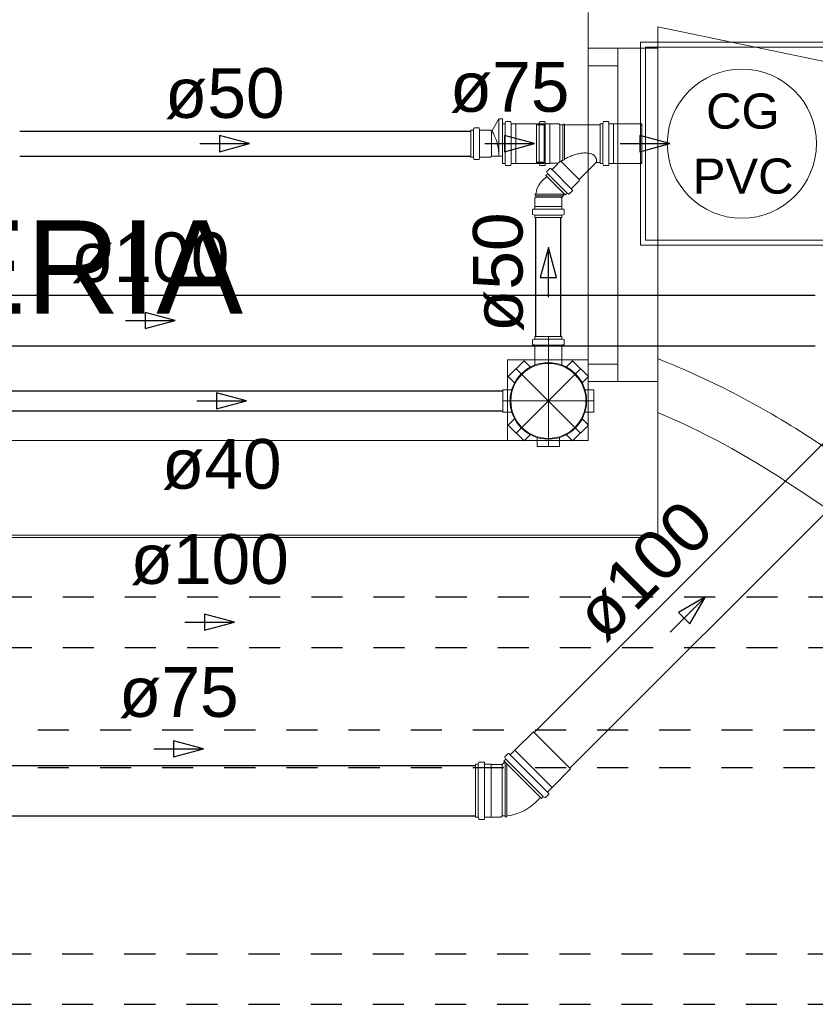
# Model space of a CAD drawing. Header units: millimetres. Extents: x 567 to 934, y -1 to 364.
# Tile 66 of 256: x 633.83 to 637.03, y 40.74 to 44.7. Entities that reach past the tile are written whole.
import ezdxf

# ---------------------------------------------------------------- set-up
doc = ezdxf.new("R2010")
doc.units = ezdxf.units.MM
doc.header["$MEASUREMENT"] = 0
for name, pattern in [('DASHDOT', [2.54, 1.27, -0.635, 0, -0.635]), ('JIS_02_1.2', [0.25, 0.125, -0.125]), ('NULL', [0])]:
    doc.linetypes.add(name, pattern=pattern)
for name, color, linetype, lineweight in [('AP-Condutos', 14, 'JIS_02_1.2', 25), ('AP-Sentido conduto', 14, 'Continuous', 30), ('AP-Textos conduto', 7, 'Continuous', 9), ('Simbolos', 14, 'Continuous', 20), ('Simbolos_int', 14, 'Continuous', 15), ('TQ-Condutos', 14, 'Continuous', 25), ('TQ-Sentido conduto', 14, 'Continuous', 30), ('TQ-Textos conduto', 7, 'Continuous', 9)]:
    doc.layers.add(name, color=color, linetype=linetype, lineweight=lineweight)
doc.layers.add('ARQ FINA', color=8, linetype='Continuous')
doc.styles.add('Arial', font='arial.ttf')

msp = doc.modelspace()

# ---------------------------------------------------------------- linework, layer by layer
at = {"layer": 'AP-Condutos'}
for p, q in [((630.7541, 42.3804), (638.7764, 42.3804)), ((630.7541, 42.1772), (638.7764, 42.1772)), ((630.404, 41.8452), (638.7159, 41.8452)), ((630.404, 41.6942), (638.7159, 41.6942)), ((611.7518, 40.9449), (639.0848, 40.9449)), ((611.7518, 40.7417), (639.0848, 40.7417))]:
    msp.add_line(p, q, dxfattribs=at)
at = {"layer": 'AP-Sentido conduto'}
for p, q in [((634.6951, 42.2788), (634.5743, 42.3111)), ((634.5743, 42.3111), (634.5743, 42.2464)), ((634.5743, 42.2464), (634.6951, 42.2788)), ((634.5709, 41.7697), (634.4501, 41.8021)), ((634.4501, 41.8021), (634.4501, 41.7373)), ((634.4501, 41.7373), (634.5709, 41.7697))]:
    msp.add_line(p, q, dxfattribs=at)
for points in [[(634.4951, 42.2788), (634.6951, 42.2788)], [(634.3709, 41.7697), (634.5709, 41.7697)]]:
    msp.add_lwpolyline(points, dxfattribs=at)
at = {"layer": 'ARQ FINA', "lineweight": 5}
for p, q in [((636.1176, 44.7314), (636.1176, 44.5872)), ((636.3976, 44.5872), (636.3976, 44.6733)), ((636.3976, 44.6733), (650.2009, 41.8082)), ((636.1176, 44.5172), (636.1176, 44.5872)), ((636.1176, 44.5872), (636.2376, 44.5872)), ((636.3976, 44.5872), (636.2376, 44.5872)), ((636.2376, 44.5872), (636.2376, 43.2472)), ((636.3976, 43.2472), (636.3976, 44.5872)), ((636.2376, 44.5172), (636.1176, 44.5172)), ((636.1176, 43.3172), (636.1176, 44.5172)), ((635.7931, 43.009), (635.7931, 43.3335)), ((635.7931, 43.3335), (636.1176, 43.3335)), ((636.1176, 43.3335), (635.7931, 43.3335)), ((635.7931, 43.3335), (635.7931, 43.009)), ((635.7931, 43.009), (635.7931, 43.3335)), ((635.7931, 43.3335), (636.1176, 43.3335)), ((636.1176, 43.2472), (636.1176, 43.3172)), ((636.1176, 43.3172), (636.2376, 43.3172)), ((636.1176, 43.2472), (636.1176, 43.009)), ((636.2376, 43.2472), (636.1176, 43.2472)), ((636.2376, 43.2472), (636.3976, 43.2472)), ((636.3976, 42.629), (636.3976, 43.2472)), ((636.1176, 43.009), (631.1676, 43.009)), ((631.1676, 42.629), (636.3976, 42.629)), ((631.1876, 42.619), (636.3976, 42.619)), ((636.3976, 42.629), (636.3976, 42.619))]:
    msp.add_line(p, q, dxfattribs=at)
for centre, radius, start, end in [((635.1491, 40.1874), 3.3899, 56.3435, 68.3891), ((635.9576, 43.169), 0.154, 90, 270), ((635.9576, 43.169), 0.154, 270, 90), ((635.1491, 40.1874), 3.1899, 56.3435, 66.9588), ((649.9987, 62.4901), 23.4042, 236.34348, 245.65652), ((649.9987, 62.4901), 23.6042, 236.34348, 245.65652)]:
    msp.add_arc(centre, radius, start, end, dxfattribs=at)
at = {"layer": 'Simbolos'}
for p, q in [((635.7313, 44.2563), (635.7589, 44.3041)), ((635.7589, 44.3041), (635.7729, 44.3041)), ((635.7589, 44.3041), (635.7589, 44.1531)), ((635.7729, 44.3041), (635.7729, 44.1531)), ((635.7729, 44.1242), (635.7729, 44.2834)), ((635.7729, 44.2834), (635.782, 44.2834)), ((635.7839, 44.2848), (635.7855, 44.2909)), ((635.7875, 44.2924), (635.805, 44.2924)), ((635.8074, 44.2856), (635.807, 44.2905)), ((635.8094, 44.2838), (635.8265, 44.2838)), ((635.8265, 44.2838), (635.827, 44.2833)), ((635.827, 44.2833), (635.9399, 44.2833)), ((635.9102, 44.2834), (635.9102, 44.1242)), ((635.9102, 44.2834), (635.9193, 44.2834)), ((635.9208, 44.2834), (635.9208, 44.1242)), ((635.9212, 44.2848), (635.9228, 44.2909)), ((635.9248, 44.2924), (635.9423, 44.2924)), ((635.9399, 44.2833), (635.9409, 44.2823)), ((635.9409, 44.1253), (635.9409, 44.2823)), ((635.9447, 44.2852), (635.9443, 44.2905)), ((635.9449, 44.2834), (635.9449, 44.1242)), ((635.9467, 44.2834), (635.9637, 44.2834)), ((635.9637, 44.2834), (635.9642, 44.2829)), ((635.9642, 44.1247), (635.9642, 44.2829)), ((635.9642, 44.2829), (635.9997, 44.2829)), ((635.9997, 44.2829), (636.0033, 44.2793)), ((636.0165, 44.2793), (636.0167, 44.2823)), ((636.0167, 44.2823), (636.0226, 44.2823)), ((636.0229, 44.2793), (636.0226, 44.2823)), ((636.1662, 44.1242), (636.1662, 44.2834)), ((636.1662, 44.2834), (636.1753, 44.2834)), ((636.1772, 44.2848), (636.1788, 44.2909)), ((636.1808, 44.2924), (636.1983, 44.2924)), ((636.2007, 44.2856), (636.2003, 44.2905)), ((636.2027, 44.2838), (636.2198, 44.2838)), ((636.2198, 44.2838), (636.2203, 44.2833)), ((636.2203, 44.2833), (636.3332, 44.2833)), ((636.3332, 44.2833), (636.3342, 44.2823)), ((636.3342, 44.1253), (636.3342, 44.2823)), ((635.6459, 44.2585), (635.6459, 44.1491)), ((635.6459, 44.2585), (635.6546, 44.2585)), ((635.6561, 44.2585), (635.6561, 44.1491)), ((635.6581, 44.2659), (635.6565, 44.2599)), ((635.66, 44.2674), (635.6776, 44.2674)), ((635.6796, 44.2655), (635.68, 44.2603)), ((635.6802, 44.2585), (635.6802, 44.1491)), ((635.682, 44.2585), (635.7255, 44.2585)), ((635.7255, 44.2585), (635.7281, 44.2559)), ((635.7295, 44.2545), (635.7295, 44.1531)), ((636.0033, 44.1302), (636.0033, 44.2793)), ((636.0033, 44.2793), (636.0165, 44.2793)), ((636.0165, 44.2793), (636.0165, 44.1354)), ((636.0229, 44.2793), (636.0229, 44.1385)), ((636.0229, 44.2793), (636.1662, 44.2793)), ((636.1662, 44.1283), (636.1662, 44.2793)), ((635.6459, 44.1491), (635.6546, 44.1491)), ((635.6581, 44.1416), (635.6565, 44.1476)), ((635.66, 44.1402), (635.6776, 44.1402)), ((635.6796, 44.142), (635.68, 44.1472)), ((635.682, 44.1491), (635.7255, 44.1491)), ((635.7255, 44.1491), (635.7295, 44.1531)), ((635.7295, 44.1531), (635.7729, 44.1531)), ((635.7729, 44.1242), (635.782, 44.1242)), ((635.7839, 44.1227), (635.7855, 44.1166)), ((635.8074, 44.1219), (635.807, 44.117)), ((635.8094, 44.1238), (635.8265, 44.1238)), ((635.8265, 44.1238), (635.827, 44.1243)), ((635.827, 44.1243), (635.9399, 44.1243)), ((635.9102, 44.1242), (635.9193, 44.1242)), ((635.9212, 44.1227), (635.9228, 44.1166)), ((635.9399, 44.1243), (635.9409, 44.1253)), ((635.9447, 44.1223), (635.9443, 44.117)), ((635.9467, 44.1242), (635.9637, 44.1242)), ((635.9637, 44.1242), (635.9642, 44.1247)), ((635.9642, 44.1247), (635.9929, 44.1247)), ((635.9736, 44.1005), (635.9943, 44.1212)), ((636.0076, 44.1329), (636.0813, 44.0592)), ((636.0165, 44.1354), (636.0229, 44.1385)), ((636.0813, 44.0592), (636.1504, 44.1283)), ((636.1504, 44.1283), (636.1662, 44.1283)), ((636.1662, 44.1242), (636.1753, 44.1242)), ((636.1772, 44.1227), (636.1788, 44.1166)), ((636.2007, 44.1219), (636.2003, 44.117)), ((636.2027, 44.1238), (636.2198, 44.1238)), ((636.2198, 44.1238), (636.2203, 44.1243)), ((636.2203, 44.1243), (636.3332, 44.1243)), ((636.3332, 44.1243), (636.3342, 44.1253)), ((635.7875, 44.1152), (635.805, 44.1152)), ((635.9248, 44.1152), (635.9423, 44.1152)), ((635.9515, 44.0889), (635.9545, 44.0836)), ((635.9518, 44.0913), (635.9642, 44.1037)), ((635.9553, 44.0822), (636.0327, 44.0049)), ((635.9669, 44.1038), (635.9709, 44.1004)), ((635.9723, 44.0992), (636.0497, 44.0219)), ((636.1808, 44.1152), (636.1983, 44.1152)), ((635.9333, 44.0546), (635.9509, 44.0722)), ((635.9481, 44.075), (635.9542, 44.0811)), ((635.9481, 44.075), (636.0254, 43.9976)), ((636.051, 44.0232), (636.0813, 44.0536)), ((636.0813, 44.0536), (636.0813, 44.0592)), ((636.0254, 43.9976), (636.0316, 44.0038)), ((636.0393, 44.001), (636.034, 44.0041)), ((636.0417, 44.0014), (636.0541, 44.0138)), ((636.0542, 44.0165), (636.0509, 44.0205)), ((635.9033, 43.9855), (635.9069, 43.9891)), ((635.9033, 43.9519), (635.9033, 43.9855)), ((635.9069, 44.0007), (635.9039, 44.0004)), ((635.9039, 43.9946), (635.9039, 44.0004)), ((635.9069, 43.9943), (635.9039, 43.9946)), ((635.9069, 43.9891), (635.9069, 43.9943)), ((636.0112, 43.9891), (636.0226, 44.0005)), ((636.0119, 43.9855), (636.0112, 43.9862)), ((636.0119, 43.9519), (636.0119, 43.9855)), ((635.894, 43.9202), (635.894, 43.9377)), ((635.8958, 43.9397), (635.9011, 43.9401)), ((635.9029, 43.9515), (635.9033, 43.9519)), ((635.9029, 43.9421), (635.9029, 43.9515)), ((636.0123, 43.9515), (636.0119, 43.9519)), ((636.0123, 43.9421), (636.0123, 43.9515)), ((636.0194, 43.9397), (636.0141, 43.9401)), ((636.0212, 43.9202), (636.0212, 43.9377)), ((635.8955, 43.9182), (635.9014, 43.9166)), ((635.9029, 43.906), (635.9029, 43.9147)), ((635.9029, 43.906), (636.0123, 43.906)), ((636.0123, 43.906), (636.0123, 43.9147)), ((636.0197, 43.9182), (636.0138, 43.9166)), ((635.894, 43.4139), (635.894, 43.3963)), ((635.8955, 43.4158), (635.9014, 43.4174)), ((635.9029, 43.428), (636.0123, 43.428)), ((635.9029, 43.428), (635.9029, 43.4193)), ((636.0123, 43.428), (636.0123, 43.4193)), ((636.0197, 43.4158), (636.0138, 43.4174)), ((636.0212, 43.4139), (636.0212, 43.3963)), ((635.8958, 43.3943), (635.9011, 43.3939)), ((635.9029, 43.3919), (635.9029, 43.3098)), ((636.0123, 43.3919), (636.0123, 43.3098)), ((636.0194, 43.3943), (636.0141, 43.3939)), ((635.7964, 43.2666), (635.86, 43.3302)), ((635.86, 43.3302), (635.8875, 43.3028)), ((636.0552, 43.3302), (636.0277, 43.3028)), ((636.0552, 43.3302), (636.1188, 43.2666)), ((635.7964, 43.2666), (635.8239, 43.2391)), ((636.1188, 43.2666), (636.0913, 43.2391)), ((635.7746, 43.214), (635.8135, 43.214)), ((635.7746, 43.124), (635.7746, 43.214)), ((636.1406, 43.214), (636.1017, 43.214)), ((636.1406, 43.214), (636.1406, 43.124)), ((635.7746, 43.124), (635.8135, 43.124)), ((635.7964, 43.0714), (635.8239, 43.0989)), ((636.1188, 43.0714), (636.0913, 43.0989)), ((636.1406, 43.124), (636.1017, 43.124)), ((635.86, 43.0078), (635.7964, 43.0714)), ((636.1188, 43.0714), (636.0552, 43.0078)), ((635.86, 43.0078), (635.8875, 43.0353)), ((635.9126, 42.986), (635.9126, 43.0249)), ((636.0026, 42.986), (636.0026, 43.0249)), ((636.0552, 43.0078), (636.0277, 43.0353)), ((636.0026, 42.986), (635.9126, 42.986)), ((635.8233, 41.7643), (635.8973, 41.8383)), ((635.7827, 41.7369), (635.7961, 41.7503)), ((635.7988, 41.7504), (635.8028, 41.7471)), ((635.8055, 41.7472), (635.8226, 41.7643)), ((635.8226, 41.7643), (635.8233, 41.7643)), ((635.6651, 41.4944), (635.6651, 41.7074)), ((635.6651, 41.7074), (635.674, 41.7074)), ((635.6775, 41.7147), (635.676, 41.7089)), ((635.6795, 41.7162), (635.6984, 41.7162)), ((635.7004, 41.7144), (635.7008, 41.7092)), ((635.7028, 41.7074), (635.727, 41.7074)), ((635.727, 41.7074), (635.7275, 41.7069)), ((635.7275, 41.7069), (635.767, 41.7069)), ((635.767, 41.7069), (635.7674, 41.7065)), ((635.7716, 41.7065), (635.7823, 41.7171)), ((635.7788, 41.7206), (635.7851, 41.7269)), ((635.9295, 41.57), (635.7788, 41.7206)), ((635.7824, 41.7345), (635.7854, 41.7293)), ((635.9732, 41.6144), (636.0472, 41.6884)), ((635.7838, 41.4993), (635.7838, 41.6009)), ((635.9458, 41.5739), (635.9592, 41.5872)), ((635.9593, 41.5899), (635.956, 41.5939)), ((635.9561, 41.5966), (635.9732, 41.6137)), ((635.9732, 41.6137), (635.9732, 41.6144)), ((635.9073, 41.5548), (635.926, 41.5734)), ((635.9295, 41.57), (635.9357, 41.5762)), ((635.9434, 41.5735), (635.9382, 41.5766)), ((635.6651, 41.4944), (635.674, 41.4944)), ((635.6775, 41.4871), (635.676, 41.4929)), ((635.6795, 41.4856), (635.6984, 41.4856)), ((635.7004, 41.4874), (635.7008, 41.4926)), ((635.7028, 41.4944), (635.727, 41.4944)), ((635.727, 41.4944), (635.7275, 41.4949)), ((635.7275, 41.4949), (635.767, 41.4949)), ((635.767, 41.4949), (635.7714, 41.4993)), ((635.7714, 41.4993), (635.7838, 41.4993)), ((635.7838, 41.4993), (635.784, 41.4963)), ((635.784, 41.4963), (635.7899, 41.4963)), ((635.7902, 41.4993), (635.7899, 41.4963))]:
    msp.add_line(p, q, dxfattribs=at)
for points in [[(636.3281, 43.7958), (637.1441, 43.7958), (637.1441, 44.6118), (636.3281, 44.6118), (636.3281, 43.7958), (636.3281, 43.7958)], [(635.782, 44.2834), (635.7823, 44.2834), (635.7826, 44.2834), (635.7828, 44.2835), (635.7831, 44.2837), (635.7833, 44.2839), (635.7835, 44.2841), (635.7837, 44.2843), (635.7838, 44.2846), (635.7839, 44.2848)], [(635.7875, 44.2924), (635.7872, 44.2923), (635.7869, 44.2923), (635.7866, 44.2922), (635.7864, 44.292), (635.7861, 44.2919), (635.7859, 44.2916), (635.7858, 44.2914), (635.7856, 44.2912), (635.7855, 44.2909)], [(635.8069, 44.2905), (635.8069, 44.2909), (635.8068, 44.2912), (635.8066, 44.2915), (635.8064, 44.2917), (635.8062, 44.2919), (635.8059, 44.2921), (635.8056, 44.2923), (635.8053, 44.2923), (635.805, 44.2924)], [(635.8074, 44.2856), (635.8074, 44.2853), (635.8075, 44.285), (635.8077, 44.2847), (635.8079, 44.2844), (635.8082, 44.2842), (635.8084, 44.284), (635.8087, 44.2839), (635.809, 44.2838), (635.8094, 44.2838)], [(635.9193, 44.2834), (635.9196, 44.2834), (635.9199, 44.2834), (635.9201, 44.2835), (635.9204, 44.2837), (635.9206, 44.2839), (635.9208, 44.2841), (635.921, 44.2843), (635.9211, 44.2846), (635.9212, 44.2848)], [(635.9248, 44.2924), (635.9245, 44.2923), (635.9242, 44.2923), (635.9239, 44.2922), (635.9237, 44.292), (635.9234, 44.2919), (635.9232, 44.2916), (635.9231, 44.2914), (635.9229, 44.2912), (635.9228, 44.2909)], [(635.9442, 44.2905), (635.9442, 44.2909), (635.9441, 44.2912), (635.9439, 44.2915), (635.9437, 44.2917), (635.9435, 44.2919), (635.9432, 44.2921), (635.9429, 44.2923), (635.9426, 44.2923), (635.9423, 44.2924)], [(635.9447, 44.2852), (635.9448, 44.2849), (635.9449, 44.2846), (635.945, 44.2843), (635.9452, 44.284), (635.9455, 44.2838), (635.9458, 44.2836), (635.9461, 44.2835), (635.9464, 44.2834), (635.9467, 44.2834)], [(636.1753, 44.2834), (636.1756, 44.2834), (636.1759, 44.2834), (636.1761, 44.2835), (636.1764, 44.2837), (636.1766, 44.2839), (636.1768, 44.2841), (636.177, 44.2843), (636.1771, 44.2846), (636.1772, 44.2848)], [(636.1808, 44.2924), (636.1805, 44.2923), (636.1802, 44.2923), (636.1799, 44.2922), (636.1797, 44.292), (636.1794, 44.2919), (636.1792, 44.2916), (636.1791, 44.2914), (636.1789, 44.2912), (636.1788, 44.2909)], [(636.2002, 44.2905), (636.2002, 44.2909), (636.2001, 44.2912), (636.1999, 44.2915), (636.1997, 44.2917), (636.1995, 44.2919), (636.1992, 44.2921), (636.1989, 44.2923), (636.1986, 44.2923), (636.1983, 44.2924)], [(636.2007, 44.2856), (636.2007, 44.2853), (636.2008, 44.285), (636.201, 44.2847), (636.2012, 44.2844), (636.2015, 44.2842), (636.2017, 44.284), (636.202, 44.2839), (636.2023, 44.2838), (636.2027, 44.2838)], [(635.6546, 44.2585), (635.6549, 44.2585), (635.6552, 44.2585), (635.6554, 44.2586), (635.6557, 44.2588), (635.6559, 44.259), (635.6561, 44.2592), (635.6563, 44.2594), (635.6564, 44.2597), (635.6565, 44.2599)], [(635.66, 44.2674), (635.6597, 44.2673), (635.6595, 44.2673), (635.6592, 44.2672), (635.6589, 44.267), (635.6587, 44.2669), (635.6585, 44.2666), (635.6583, 44.2664), (635.6582, 44.2662), (635.6581, 44.2659)], [(635.6795, 44.2655), (635.6795, 44.2659), (635.6794, 44.2662), (635.6792, 44.2665), (635.679, 44.2667), (635.6788, 44.2669), (635.6785, 44.2671), (635.6782, 44.2673), (635.6779, 44.2673), (635.6776, 44.2674)], [(635.68, 44.2603), (635.6801, 44.26), (635.6802, 44.2597), (635.6803, 44.2594), (635.6805, 44.2591), (635.6808, 44.2589), (635.6811, 44.2587), (635.6814, 44.2586), (635.6817, 44.2585), (635.682, 44.2585)], [(635.7281, 44.2558), (635.7283, 44.2557), (635.7285, 44.2556), (635.7286, 44.2555), (635.7288, 44.2554), (635.729, 44.2553), (635.7292, 44.2553), (635.7294, 44.2553), (635.7296, 44.2553), (635.7298, 44.2553), (635.73, 44.2553), (635.7302, 44.2554), (635.7304, 44.2554), (635.7306, 44.2555), (635.7308, 44.2557), (635.7309, 44.2558), (635.7311, 44.2559), (635.7312, 44.2561), (635.7313, 44.2563)], [(635.7589, 44.1531), (635.7585, 44.165), (635.7574, 44.1769), (635.7556, 44.1887), (635.7531, 44.2004), (635.75, 44.212), (635.7461, 44.2233), (635.7416, 44.2344), (635.7364, 44.2451), (635.7306, 44.2556)], [(636.0961, 44.1659), (636.0918, 44.1654), (636.0875, 44.1648), (636.0832, 44.1641), (636.0789, 44.1632), (636.0747, 44.1623), (636.0705, 44.1612), (636.0663, 44.16), (636.0622, 44.1587), (636.0581, 44.1573)], [(636.1317, 44.1621), (636.1279, 44.1632), (636.124, 44.1642), (636.12, 44.165), (636.1161, 44.1656), (636.1121, 44.166), (636.1081, 44.1662), (636.1041, 44.1663), (636.1001, 44.1662), (636.0961, 44.1659)], [(636.1477, 44.1494), (636.1464, 44.1513), (636.145, 44.1531), (636.1434, 44.1549), (636.1418, 44.1564), (636.1399, 44.1579), (636.138, 44.1592), (636.136, 44.1603), (636.1339, 44.1613), (636.1317, 44.1621)], [(635.6565, 44.1476), (635.6564, 44.1479), (635.6563, 44.1481), (635.6561, 44.1483), (635.6559, 44.1486), (635.6557, 44.1487), (635.6554, 44.1489), (635.6552, 44.149), (635.6549, 44.149), (635.6546, 44.1491)], [(635.6581, 44.1416), (635.6582, 44.1414), (635.6583, 44.1411), (635.6585, 44.1409), (635.6587, 44.1407), (635.6589, 44.1405), (635.6592, 44.1403), (635.6595, 44.1402), (635.6597, 44.1402), (635.66, 44.1402)], [(635.6776, 44.1402), (635.6779, 44.1402), (635.6782, 44.1403), (635.6785, 44.1404), (635.6788, 44.1406), (635.679, 44.1408), (635.6792, 44.1411), (635.6794, 44.1414), (635.6795, 44.1417), (635.6795, 44.142)], [(635.682, 44.1491), (635.6817, 44.149), (635.6814, 44.149), (635.6811, 44.1488), (635.6808, 44.1486), (635.6805, 44.1484), (635.6803, 44.1482), (635.6802, 44.1479), (635.6801, 44.1476), (635.68, 44.1472)], [(635.7839, 44.1227), (635.7838, 44.123), (635.7837, 44.1232), (635.7835, 44.1234), (635.7833, 44.1237), (635.7831, 44.1238), (635.7828, 44.124), (635.7826, 44.1241), (635.7823, 44.1241), (635.782, 44.1242)], [(635.8094, 44.1238), (635.809, 44.1237), (635.8087, 44.1237), (635.8084, 44.1235), (635.8082, 44.1233), (635.8079, 44.1231), (635.8077, 44.1229), (635.8075, 44.1226), (635.8074, 44.1223), (635.8074, 44.1219)], [(635.9212, 44.1227), (635.9211, 44.123), (635.921, 44.1232), (635.9208, 44.1234), (635.9206, 44.1237), (635.9204, 44.1238), (635.9201, 44.124), (635.9199, 44.1241), (635.9196, 44.1241), (635.9193, 44.1242)], [(635.9467, 44.1242), (635.9464, 44.1241), (635.9461, 44.1241), (635.9458, 44.1239), (635.9455, 44.1237), (635.9452, 44.1235), (635.945, 44.1233), (635.9449, 44.123), (635.9448, 44.1227), (635.9447, 44.1223)], [(635.9943, 44.1212), (635.9945, 44.1214), (635.9946, 44.1217), (635.9947, 44.1219), (635.9948, 44.1221), (635.9949, 44.1224), (635.9949, 44.1227), (635.9949, 44.1229), (635.9948, 44.1232), (635.9947, 44.1234), (635.9946, 44.1237), (635.9945, 44.1239), (635.9943, 44.1241), (635.9941, 44.1242), (635.9939, 44.1244), (635.9937, 44.1245), (635.9934, 44.1246), (635.9932, 44.1246), (635.9929, 44.1247)], [(636.0127, 44.136), (636.0106, 44.1348), (636.0085, 44.1335), (636.0065, 44.1322), (636.0044, 44.1309), (636.0024, 44.1296), (636.0003, 44.1282), (635.9983, 44.1269), (635.9963, 44.1255), (635.9943, 44.1241)], [(636.0165, 44.1382), (636.0161, 44.138), (636.0156, 44.1377), (636.0152, 44.1375), (636.0148, 44.1373), (636.0144, 44.137), (636.014, 44.1368), (636.0135, 44.1365), (636.0131, 44.1363), (636.0127, 44.136)], [(636.0581, 44.1573), (636.054, 44.1558), (636.05, 44.1543), (636.0461, 44.1527), (636.0421, 44.151), (636.0382, 44.1493), (636.0343, 44.1475), (636.0305, 44.1456), (636.0267, 44.1437), (636.0229, 44.1417)], [(636.1512, 44.1292), (636.1515, 44.1315), (636.1517, 44.1338), (636.1516, 44.1361), (636.1514, 44.1385), (636.151, 44.1407), (636.1505, 44.143), (636.1497, 44.1452), (636.1488, 44.1473), (636.1477, 44.1494)], [(636.151, 44.1283), (636.151, 44.1284), (636.151, 44.1285), (636.151, 44.1286), (636.151, 44.1287), (636.1511, 44.1288), (636.1511, 44.1289), (636.1511, 44.129), (636.1511, 44.1291), (636.1511, 44.1292)], [(636.1772, 44.1227), (636.1771, 44.123), (636.177, 44.1232), (636.1768, 44.1234), (636.1766, 44.1237), (636.1764, 44.1238), (636.1761, 44.124), (636.1759, 44.1241), (636.1756, 44.1241), (636.1753, 44.1242)], [(636.2027, 44.1238), (636.2023, 44.1237), (636.202, 44.1237), (636.2017, 44.1235), (636.2015, 44.1233), (636.2012, 44.1231), (636.201, 44.1229), (636.2008, 44.1226), (636.2007, 44.1223), (636.2007, 44.1219)], [(635.7855, 44.1166), (635.7856, 44.1164), (635.7858, 44.1161), (635.7859, 44.1159), (635.7861, 44.1157), (635.7864, 44.1155), (635.7866, 44.1153), (635.7869, 44.1152), (635.7872, 44.1152), (635.7875, 44.1152)], [(635.805, 44.1152), (635.8053, 44.1152), (635.8056, 44.1153), (635.8059, 44.1154), (635.8062, 44.1156), (635.8064, 44.1158), (635.8066, 44.1161), (635.8068, 44.1164), (635.8069, 44.1167), (635.8069, 44.117)], [(635.9228, 44.1166), (635.9229, 44.1164), (635.9231, 44.1161), (635.9232, 44.1159), (635.9234, 44.1157), (635.9237, 44.1155), (635.9239, 44.1153), (635.9242, 44.1152), (635.9245, 44.1152), (635.9248, 44.1152)], [(635.9423, 44.1152), (635.9426, 44.1152), (635.9429, 44.1153), (635.9432, 44.1154), (635.9435, 44.1156), (635.9437, 44.1158), (635.9439, 44.1161), (635.9441, 44.1164), (635.9442, 44.1167), (635.9442, 44.117)], [(635.9518, 44.0913), (635.9516, 44.0911), (635.9514, 44.0908), (635.9513, 44.0906), (635.9512, 44.0903), (635.9512, 44.09), (635.9512, 44.0897), (635.9513, 44.0894), (635.9513, 44.0891), (635.9515, 44.0889)], [(635.9542, 44.0811), (635.9544, 44.0814), (635.9546, 44.0816), (635.9547, 44.0819), (635.9548, 44.0822), (635.9548, 44.0824), (635.9548, 44.0827), (635.9547, 44.083), (635.9547, 44.0833), (635.9545, 44.0836)], [(635.9669, 44.1038), (635.9666, 44.104), (635.9663, 44.1041), (635.966, 44.1042), (635.9657, 44.1043), (635.9653, 44.1043), (635.965, 44.1042), (635.9647, 44.1041), (635.9644, 44.1039), (635.9642, 44.1037)], [(635.9709, 44.1004), (635.9712, 44.1002), (635.9715, 44.1001), (635.9718, 44.1), (635.9721, 44.1), (635.9724, 44.1), (635.9728, 44.1), (635.9731, 44.1002), (635.9734, 44.1003), (635.9736, 44.1005)], [(636.1788, 44.1166), (636.1789, 44.1164), (636.1791, 44.1161), (636.1792, 44.1159), (636.1794, 44.1157), (636.1797, 44.1155), (636.1799, 44.1153), (636.1802, 44.1152), (636.1805, 44.1152), (636.1808, 44.1152)], [(636.1983, 44.1152), (636.1986, 44.1152), (636.1989, 44.1153), (636.1992, 44.1154), (636.1995, 44.1156), (636.1997, 44.1158), (636.1999, 44.1161), (636.2001, 44.1164), (636.2002, 44.1167), (636.2002, 44.117)], [(635.9333, 44.0546), (635.9287, 44.0496), (635.9245, 44.0443), (635.9207, 44.0387), (635.9172, 44.0328), (635.9143, 44.0267), (635.9117, 44.0204), (635.9097, 44.014), (635.908, 44.0074), (635.9069, 44.0007)], [(636.034, 44.0041), (636.0337, 44.0042), (636.0334, 44.0043), (636.0332, 44.0044), (636.0329, 44.0044), (636.0326, 44.0043), (636.0323, 44.0043), (636.032, 44.0041), (636.0318, 44.004), (636.0316, 44.0038)], [(636.051, 44.0232), (636.0507, 44.0229), (636.0506, 44.0227), (636.0505, 44.0224), (636.0504, 44.022), (636.0504, 44.0217), (636.0504, 44.0214), (636.0505, 44.0211), (636.0507, 44.0208), (636.0508, 44.0205)], [(636.0541, 44.0137), (636.0543, 44.014), (636.0545, 44.0143), (636.0546, 44.0146), (636.0547, 44.0149), (636.0547, 44.0152), (636.0547, 44.0156), (636.0546, 44.0159), (636.0544, 44.0162), (636.0542, 44.0164)], [(636.0112, 43.989), (636.0109, 43.9888), (636.0108, 43.9885), (636.0107, 43.9881), (636.0106, 43.9878), (636.0106, 43.9875), (636.0107, 43.9871), (636.0108, 43.9868), (636.0109, 43.9865), (636.0112, 43.9862)], [(636.0393, 44.001), (636.0396, 44.0009), (636.0399, 44.0008), (636.0401, 44.0008), (636.0404, 44.0008), (636.0407, 44.0008), (636.041, 44.0009), (636.0413, 44.001), (636.0415, 44.0012), (636.0417, 44.0013)], [(635.8958, 43.9397), (635.8955, 43.9396), (635.8952, 43.9395), (635.8949, 43.9393), (635.8946, 43.9391), (635.8944, 43.9389), (635.8942, 43.9386), (635.8941, 43.9383), (635.894, 43.938), (635.894, 43.9377)], [(635.9011, 43.9401), (635.9014, 43.9402), (635.9017, 43.9403), (635.902, 43.9405), (635.9023, 43.9407), (635.9025, 43.9409), (635.9027, 43.9412), (635.9028, 43.9415), (635.9029, 43.9418), (635.9029, 43.9421)], [(636.0123, 43.9421), (636.0123, 43.9418), (636.0124, 43.9415), (636.0125, 43.9412), (636.0127, 43.9409), (636.0129, 43.9407), (636.0132, 43.9405), (636.0135, 43.9403), (636.0138, 43.9402), (636.0141, 43.9401)], [(636.0212, 43.9377), (636.0212, 43.938), (636.0211, 43.9383), (636.021, 43.9386), (636.0208, 43.9389), (636.0206, 43.9391), (636.0203, 43.9393), (636.02, 43.9395), (636.0197, 43.9396), (636.0194, 43.9397)], [(635.894, 43.9202), (635.894, 43.9199), (635.8941, 43.9196), (635.8942, 43.9193), (635.8943, 43.9191), (635.8945, 43.9188), (635.8947, 43.9186), (635.895, 43.9184), (635.8952, 43.9183), (635.8955, 43.9182)], [(635.9029, 43.9147), (635.9029, 43.915), (635.9028, 43.9153), (635.9027, 43.9155), (635.9026, 43.9158), (635.9024, 43.916), (635.9022, 43.9162), (635.902, 43.9164), (635.9017, 43.9165), (635.9014, 43.9166)], [(636.0138, 43.9166), (636.0135, 43.9165), (636.0133, 43.9164), (636.013, 43.9162), (636.0128, 43.916), (636.0126, 43.9158), (636.0125, 43.9155), (636.0124, 43.9153), (636.0123, 43.915), (636.0123, 43.9147)], [(636.0197, 43.9182), (636.02, 43.9183), (636.0203, 43.9184), (636.0205, 43.9186), (636.0207, 43.9188), (636.0209, 43.9191), (636.021, 43.9193), (636.0211, 43.9196), (636.0212, 43.9199), (636.0212, 43.9202)], [(635.8955, 43.4158), (635.8952, 43.4157), (635.895, 43.4156), (635.8947, 43.4154), (635.8945, 43.4152), (635.8943, 43.415), (635.8942, 43.4147), (635.8941, 43.4144), (635.894, 43.4142), (635.894, 43.4139)], [(635.9014, 43.4174), (635.9017, 43.4175), (635.902, 43.4176), (635.9022, 43.4178), (635.9024, 43.418), (635.9026, 43.4182), (635.9027, 43.4185), (635.9028, 43.4188), (635.9029, 43.419), (635.9029, 43.4193)], [(636.0123, 43.4193), (636.0123, 43.419), (636.0124, 43.4188), (636.0125, 43.4185), (636.0126, 43.4182), (636.0128, 43.418), (636.013, 43.4178), (636.0133, 43.4176), (636.0135, 43.4175), (636.0138, 43.4174)], [(636.0212, 43.4139), (636.0212, 43.4142), (636.0211, 43.4144), (636.021, 43.4147), (636.0209, 43.415), (636.0207, 43.4152), (636.0205, 43.4154), (636.0203, 43.4156), (636.02, 43.4157), (636.0197, 43.4158)], [(635.894, 43.3963), (635.894, 43.396), (635.8941, 43.3957), (635.8942, 43.3954), (635.8944, 43.3951), (635.8946, 43.3949), (635.8949, 43.3947), (635.8952, 43.3945), (635.8955, 43.3944), (635.8958, 43.3944)], [(635.9029, 43.3919), (635.9029, 43.3922), (635.9028, 43.3925), (635.9027, 43.3928), (635.9025, 43.3931), (635.9023, 43.3934), (635.902, 43.3936), (635.9017, 43.3937), (635.9014, 43.3938), (635.9011, 43.3939)], [(636.0141, 43.3939), (636.0138, 43.3938), (636.0135, 43.3937), (636.0132, 43.3936), (636.0129, 43.3934), (636.0127, 43.3931), (636.0125, 43.3928), (636.0124, 43.3925), (636.0123, 43.3922), (636.0123, 43.3919)], [(636.0194, 43.3944), (636.0197, 43.3944), (636.02, 43.3945), (636.0203, 43.3947), (636.0206, 43.3949), (636.0208, 43.3951), (636.021, 43.3954), (636.0211, 43.3957), (636.0212, 43.396), (636.0212, 43.3963)], [(635.7988, 41.7504), (635.7985, 41.7506), (635.7982, 41.7507), (635.7979, 41.7508), (635.7976, 41.7509), (635.7973, 41.7509), (635.797, 41.7508), (635.7966, 41.7507), (635.7964, 41.7505), (635.7961, 41.7503)], [(635.8028, 41.7471), (635.803, 41.7469), (635.8033, 41.7468), (635.8037, 41.7467), (635.804, 41.7466), (635.8043, 41.7466), (635.8046, 41.7467), (635.8049, 41.7468), (635.8052, 41.747), (635.8055, 41.7472)], [(635.674, 41.7074), (635.6743, 41.7074), (635.6746, 41.7075), (635.6749, 41.7076), (635.6751, 41.7077), (635.6754, 41.7079), (635.6756, 41.7081), (635.6757, 41.7083), (635.6759, 41.7086), (635.676, 41.7089)], [(635.6795, 41.7162), (635.6792, 41.7162), (635.6789, 41.7161), (635.6786, 41.716), (635.6784, 41.7158), (635.6781, 41.7157), (635.6779, 41.7155), (635.6778, 41.7152), (635.6776, 41.715), (635.6775, 41.7147)], [(635.7004, 41.7144), (635.7003, 41.7147), (635.7002, 41.715), (635.7, 41.7153), (635.6998, 41.7155), (635.6996, 41.7158), (635.6993, 41.7159), (635.699, 41.7161), (635.6987, 41.7161), (635.6984, 41.7162)], [(635.7008, 41.7092), (635.7009, 41.7089), (635.701, 41.7086), (635.7011, 41.7083), (635.7013, 41.708), (635.7016, 41.7078), (635.7019, 41.7076), (635.7022, 41.7075), (635.7025, 41.7074), (635.7028, 41.7074)], [(635.7674, 41.7065), (635.7678, 41.7061), (635.7682, 41.7059), (635.7687, 41.7057), (635.7692, 41.7056), (635.7698, 41.7056), (635.7703, 41.7057), (635.7708, 41.7059), (635.7712, 41.7061), (635.7716, 41.7065)], [(635.7827, 41.7369), (635.7826, 41.7367), (635.7824, 41.7365), (635.7823, 41.7362), (635.7822, 41.7359), (635.7822, 41.7356), (635.7822, 41.7353), (635.7822, 41.7351), (635.7823, 41.7348), (635.7824, 41.7345)], [(635.7851, 41.7269), (635.7853, 41.7271), (635.7855, 41.7273), (635.7856, 41.7276), (635.7857, 41.7279), (635.7857, 41.7282), (635.7857, 41.7285), (635.7857, 41.7287), (635.7856, 41.729), (635.7854, 41.7293)], [(635.9561, 41.5966), (635.9559, 41.5963), (635.9557, 41.5961), (635.9556, 41.5958), (635.9555, 41.5954), (635.9555, 41.5951), (635.9555, 41.5948), (635.9556, 41.5945), (635.9558, 41.5942), (635.956, 41.5939)], [(635.9592, 41.5872), (635.9594, 41.5875), (635.9595, 41.5878), (635.9597, 41.5881), (635.9597, 41.5884), (635.9598, 41.5887), (635.9597, 41.5891), (635.9596, 41.5894), (635.9595, 41.5897), (635.9593, 41.5899)], [(635.7902, 41.4993), (635.8047, 41.5014), (635.819, 41.5046), (635.833, 41.5088), (635.8467, 41.5141), (635.8599, 41.5205), (635.8726, 41.5278), (635.8847, 41.536), (635.8962, 41.5451), (635.907, 41.5551)], [(635.9381, 41.5766), (635.9379, 41.5767), (635.9376, 41.5768), (635.9373, 41.5768), (635.937, 41.5768), (635.9367, 41.5768), (635.9365, 41.5767), (635.9362, 41.5766), (635.936, 41.5764), (635.9357, 41.5762)], [(635.9434, 41.5736), (635.9437, 41.5734), (635.9439, 41.5733), (635.9442, 41.5733), (635.9445, 41.5733), (635.9448, 41.5733), (635.9451, 41.5734), (635.9453, 41.5735), (635.9456, 41.5737), (635.9458, 41.5739)], [(635.676, 41.4929), (635.6759, 41.4932), (635.6757, 41.4934), (635.6756, 41.4937), (635.6754, 41.4939), (635.6751, 41.494), (635.6749, 41.4942), (635.6746, 41.4943), (635.6743, 41.4944), (635.674, 41.4944)], [(635.6775, 41.4871), (635.6776, 41.4868), (635.6778, 41.4865), (635.6779, 41.4863), (635.6781, 41.4861), (635.6784, 41.4859), (635.6786, 41.4858), (635.6789, 41.4857), (635.6792, 41.4856), (635.6795, 41.4856)], [(635.6984, 41.4856), (635.6987, 41.4856), (635.699, 41.4857), (635.6993, 41.4858), (635.6996, 41.486), (635.6998, 41.4862), (635.7, 41.4865), (635.7002, 41.4868), (635.7003, 41.4871), (635.7004, 41.4874)], [(635.7028, 41.4944), (635.7025, 41.4943), (635.7022, 41.4943), (635.7019, 41.4941), (635.7016, 41.494), (635.7013, 41.4937), (635.7011, 41.4935), (635.701, 41.4932), (635.7009, 41.4929), (635.7008, 41.4926)]]:
    msp.add_lwpolyline(points, dxfattribs=at)
msp.add_circle((635.9576, 43.169), 0.151, dxfattribs=at)
at = {"layer": 'Simbolos_int'}
for p, q in [((635.7835, 44.1242), (635.7835, 44.2834)), ((635.8076, 44.1242), (635.8076, 44.2834)), ((635.8265, 44.1238), (635.8265, 44.2838)), ((636.1768, 44.1242), (636.1768, 44.2834)), ((636.2009, 44.1242), (636.2009, 44.2834)), ((636.2198, 44.1238), (636.2198, 44.2838)), ((636.0226, 44.0005), (635.9509, 44.0722)), ((635.9069, 44.0007), (636.0224, 44.0007)), ((635.9069, 43.9943), (636.0164, 43.9943)), ((635.9069, 43.9891), (636.0112, 43.9891)), ((635.9029, 43.9515), (636.0123, 43.9515)), ((635.9029, 43.9403), (636.0123, 43.9403)), ((635.9029, 43.9162), (636.0123, 43.9162)), ((635.9029, 43.4178), (636.0123, 43.4178)), ((635.9029, 43.3937), (636.0123, 43.3937)), ((636.0472, 41.6884), (635.8973, 41.8383)), ((635.9548, 41.5953), (635.8042, 41.7459)), ((635.9732, 41.6144), (635.8233, 41.7643)), ((635.6756, 41.4944), (635.6756, 41.7074)), ((635.701, 41.4944), (635.701, 41.7074)), ((635.727, 41.4944), (635.727, 41.7074)), ((635.7714, 41.4993), (635.7714, 41.7062)), ((635.7823, 41.7171), (635.926, 41.5734)), ((635.7838, 41.7129), (635.7838, 41.6009)), ((635.784, 41.7075), (635.784, 41.6009)), ((635.9368, 41.5773), (635.7862, 41.728)), ((635.7899, 41.7095), (635.7899, 41.6009)), ((635.784, 41.4963), (635.784, 41.6009)), ((635.7899, 41.4963), (635.7899, 41.6009))]:
    msp.add_line(p, q, dxfattribs=at)
at = {"layer": 'Simbolos_int', "linetype": 'DASHDOT'}
for p, q in [((635.9576, 42.986), (635.9576, 43.428)), ((635.8282, 43.0396), (636.087, 43.2984)), ((635.8282, 43.2984), (636.087, 43.0396)), ((635.7746, 43.169), (636.1406, 43.169))]:
    msp.add_line(p, q, dxfattribs=at)
at = {"layer": 'Simbolos_int'}
msp.add_lwpolyline([(636.3481, 43.8158), (637.1241, 43.8158), (637.1241, 44.5918), (636.3481, 44.5918), (636.3481, 43.8158), (636.3481, 43.8158)], dxfattribs=at)
msp.add_circle((636.7361, 44.2038), 0.3, dxfattribs=at)
at = {"layer": 'TQ-Condutos'}
for p, q in [((633.8309, 44.2545), (635.6459, 44.2545)), ((635.9409, 44.2793), (635.9102, 44.2793)), ((636.3342, 44.2793), (636.3281, 44.2793)), ((633.8309, 44.1531), (635.6459, 44.1531)), ((635.9409, 44.1283), (635.9102, 44.1283)), ((636.3342, 44.1283), (636.3281, 44.1283)), ((635.9069, 43.428), (635.9069, 43.906)), ((636.0083, 43.428), (636.0083, 43.906)), ((631.9108, 43.5942), (637.0315, 43.5942)), ((631.9108, 43.391), (637.0315, 43.391)), ((633.3848, 43.209), (635.7746, 43.209)), ((633.3848, 43.129), (635.7746, 43.129)), ((635.9004, 41.8352), (637.1559, 43.0907)), ((636.0441, 41.6915), (637.2996, 42.947)), ((622.3581, 41.7025), (635.6651, 41.7025)), ((622.3581, 41.4993), (635.6651, 41.4993))]:
    msp.add_line(p, q, dxfattribs=at)
at = {"layer": 'TQ-Sentido conduto'}
for p, q in [((634.7558, 44.2038), (634.635, 44.2361)), ((634.635, 44.2361), (634.635, 44.1714)), ((634.635, 44.1714), (634.7558, 44.2038)), ((635.9017, 44.2038), (635.781, 44.2361)), ((635.781, 44.2361), (635.781, 44.1714)), ((635.781, 44.1714), (635.9017, 44.2038)), ((636.4468, 44.2038), (636.3261, 44.2361)), ((636.3261, 44.2361), (636.3261, 44.1714)), ((636.3261, 44.1714), (636.4468, 44.2038)), ((635.9576, 43.7864), (635.9253, 43.6657)), ((635.99, 43.6657), (635.9576, 43.7864)), ((635.9253, 43.6657), (635.99, 43.6657)), ((634.4562, 43.4926), (634.3355, 43.525)), ((634.3355, 43.525), (634.3355, 43.4603)), ((634.3355, 43.4603), (634.4562, 43.4926)), ((634.7437, 43.169), (634.623, 43.2014)), ((634.623, 43.2014), (634.623, 43.1367)), ((634.623, 43.1367), (634.7437, 43.169)), ((636.5894, 42.3806), (636.4812, 42.3181)), ((636.5269, 42.2723), (636.5894, 42.3806)), ((636.4812, 42.3181), (636.5269, 42.2723))]:
    msp.add_line(p, q, dxfattribs=at)
for points in [[(634.5558, 44.2038), (634.7558, 44.2038)], [(635.7017, 44.2038), (635.9017, 44.2038)], [(636.2468, 44.2038), (636.4468, 44.2038)], [(635.9576, 43.5864), (635.9576, 43.7864)], [(634.2562, 43.4926), (634.4562, 43.4926)], [(634.5437, 43.169), (634.7437, 43.169)], [(636.448, 42.2392), (636.5894, 42.3806)]]:
    msp.add_lwpolyline(points, dxfattribs=at)

# ---------------------------------------------------------------- texts
at = {"layer": 'AP-Textos conduto', "linetype": 'NULL', "char_height": 0.2, "attachment_point": 8, "line_spacing_factor": 0.6, "style": 'Arial'}
for s, insert, width in [('ø100', (634.5951, 42.4275), 1.273476), ('ø75', (634.4709, 41.8925), 0.962805)]:
    msp.add_mtext(s, dxfattribs=dict(at, insert=insert, width=width))
at = {"layer": 'ARQ FINA', "linetype": 'NULL', "lineweight": 5, "insert": (631.4109, 43.5197), "char_height": 0.375, "width": 6.639672, "attachment_point": 7, "line_spacing_factor": 0.9, "style": 'Arial'}
msp.add_mtext('LAVANDERIA', dxfattribs=at)
at = {"layer": 'Simbolos', "linetype": 'NULL', "char_height": 0.1412, "attachment_point": 7, "line_spacing_factor": 0.6, "style": 'Arial'}
for s, insert, width in [('CG', (636.592, 44.2621), 0.591921), ('PVC', (636.5387, 44.0007), 0.81147)]:
    msp.add_mtext(s, dxfattribs=dict(at, insert=insert, width=width))
at = {"layer": 'TQ-Textos conduto', "linetype": 'NULL', "char_height": 0.2, "attachment_point": 8, "line_spacing_factor": 0.6, "style": 'Arial'}
for s, insert, width in [('ø50', (634.6558, 44.3019), 0.962805), ('ø75', (635.8017, 44.3265), 0.962805), ('ø100', (634.3562, 43.6413), 1.273476), ('ø40', (634.6437, 42.8104), 0.962805)]:
    msp.add_mtext(s, dxfattribs=dict(at, insert=insert, width=width))
for s, insert, width, rotation in [('ø50', (635.8594, 43.6864), 0.962805, 90.0002), ('ø100', (636.4136, 42.415), 1.273476, 45.0001)]:
    msp.add_mtext(s, dxfattribs=dict(at, insert=insert, width=width, rotation=rotation))

doc.saveas('drawing.dxf')
